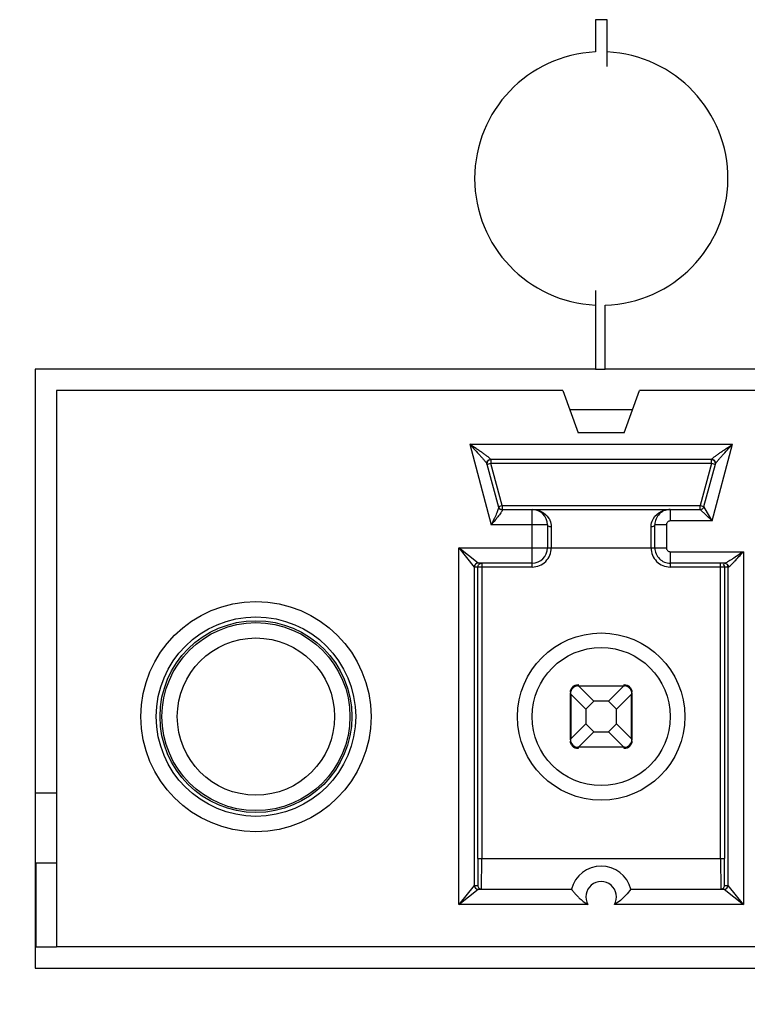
# Model space of a CAD drawing. Header units: inches. Extents: x 0 to 34, y 0 to 22.
# Tile 19 of 124: x 9.514 to 9.794, y 5.296 to 5.675. Entities that reach past the tile are written whole.
import ezdxf

# ---------------------------------------------------------------- set-up
doc = ezdxf.new("R2010")
doc.units = ezdxf.units.IN
doc.header["$LTSCALE"] = 1.87
doc.header["$MEASUREMENT"] = 0
doc.layers.get('0').update_dxf_attribs({"linetype": 'CONTINUOUS'})
for name, color, linetype in [('02___PRT_ALL_AXES', 7, 'CONTINUOUS'), ('DIMENSIONS', 7, 'CONTINUOUS'), ('ECAD_694225_01_79_SPSS16', 7, 'CONTINUOUS'), ('ECAD_733232_01_A0_43_SOT363_REV', 7, 'CONTINUOUS')]:
    doc.layers.add(name, color=color, linetype=linetype)
doc.styles.get("Standard").update_dxf_attribs({"font": 'txt', "width": 0.8})
doc.dimstyles.new('DIMSTYLE_2', dxfattribs={"dimtxt": 0.125, "dimasz": 0.18, "dimexe": 0.125, "dimexo": 0.0625, "dimgap": 0.09, "dimtad": 0, "dimtih": 1, "dimtoh": 1, "dimdec": 3, "dimlfac": 1.3333333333, "dimzin": 4, "dimdsep": 46, "dimtxsty": 'STANDARD', "dimblk": '_FILLED', "dimblk1": '_FILLED', "dimblk2": '_FILLED', "dimcen": 0.09, "dimadec": 0, "dimazin": 0, "dimtp": 0.001, "dimtm": 0.001, "dimtfac": 1, "dimtdec": 3, "dimtofl": 0, "dimtmove": 0, "dimatfit": 3, "dimldrblk": '_FILLED', "dimfxl": 1, "dimtolj": 1, "dimtzin": 4, "dimarcsym": 0})

# ---------------------------------------------------------------- blocks, each defined once
blk = doc.blocks.new('*D7')
at = {"layer": 'DIMENSIONS', "color": 2, "linetype": 'CONTINUOUS'}
blk.add_line((10.0188810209, 5.2472113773), (10.0188810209, 4.1817363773), dxfattribs=at)
at = {"layer": 'DIMENSIONS', "color": 2, "linetype": 'CONTINUOUS', "insert": (9.9563810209, 4.1192363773), "char_height": 0.125, "width": 1.425, "attachment_point": 3, "rotation": 90, "line_spacing_factor": 0.9}
blk.add_mtext('4.754{\\Ftxt.shx;\\W1.000000;\\H0.125000; }[120.74]', dxfattribs=at)
blk = doc.blocks.new('_FILLED')
at = {"color": 0, "linetype": 'BYBLOCK'}
blk.add_solid([(0, 0), (-1, 0.1736111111), (-1, -0.1736111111)], dxfattribs=at)

msp = doc.modelspace()

# ---------------------------------------------------------------- linework, layer by layer
at = {"color": 7, "linetype": 'CONTINUOUS'}
for p, q in [((9.7399374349, 5.674781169), (9.7354405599, 5.674781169)), ((9.7354405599, 5.674781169), (9.7354405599, 5.6624003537)), ((9.7399374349, 5.6567166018), (9.7399374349, 5.674781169)), ((9.7354457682, 5.5705228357), (9.7354457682, 5.5402801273)), ((9.7391999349, 5.5402801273), (9.7391999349, 5.5649003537)), ((9.7354457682, 5.5402861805), (9.5197353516, 5.5402861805)), ((9.7354457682, 5.5402801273), (9.7391999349, 5.5402801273)), ((9.8481978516, 5.5402861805), (9.7391999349, 5.5402861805)), ((9.7228618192, 5.5320361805), (9.5279853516, 5.5320361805)), ((9.5279853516, 5.5320361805), (9.5279853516, 5.3179613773)), ((9.7228618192, 5.5320361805), (9.7287727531, 5.515796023)), ((9.7464892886, 5.515796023), (9.7524002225, 5.5320361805)), ((10.5097766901, 5.5320361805), (9.7524002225, 5.5320361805)), ((9.7497134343, 5.5246542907), (9.7255486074, 5.5246542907)), ((9.7464892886, 5.515796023), (9.7287727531, 5.515796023)), ((9.6870488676, 5.5113669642), (9.7882133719, 5.5113669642)), ((9.6870488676, 5.5113669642), (9.6953563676, 5.4803629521)), ((9.7803012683, 5.4818393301), (9.7882133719, 5.5113669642)), ((9.6936746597, 5.5037520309), (9.6981061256, 5.487213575)), ((9.6951406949, 5.5039849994), (9.6937146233, 5.5036028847)), ((9.6951406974, 5.5054613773), (9.6951007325, 5.505580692)), ((9.7801213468, 5.5054613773), (9.6951406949, 5.5054613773)), ((9.6951406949, 5.5054613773), (9.6951406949, 5.5039849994)), ((9.7801213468, 5.5039849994), (9.6951406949, 5.5039849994)), ((9.699492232, 5.4877448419), (9.6951406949, 5.5039849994)), ((9.7801213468, 5.5039849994), (9.7757698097, 5.4877448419)), ((9.7771958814, 5.4873627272), (9.781587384, 5.5037520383)), ((9.7801213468, 5.5039849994), (9.7801213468, 5.5054613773)), ((9.7815474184, 5.5036028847), (9.7801213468, 5.5039849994)), ((9.7801613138, 5.5055806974), (9.7801213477, 5.5054613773)), ((9.6980661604, 5.4873627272), (9.699492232, 5.4877448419)), ((9.699492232, 5.4877448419), (9.7757698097, 5.4877448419)), ((9.699492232, 5.4877448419), (9.699492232, 5.486268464)), ((9.7757698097, 5.4877448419), (9.7771958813, 5.4873627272)), ((9.7757698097, 5.486268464), (9.7757698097, 5.4877448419)), ((9.6994922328, 5.486268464), (9.7757698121, 5.486268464)), ((9.6995321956, 5.4861491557), (9.6994922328, 5.486268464)), ((9.7110562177, 5.4641227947), (9.7110562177, 5.486268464)), ((9.764205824, 5.486268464), (9.764205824, 5.4818393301)), ((9.7757698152, 5.4862684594), (9.7803012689, 5.4818393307)), ((9.7803012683, 5.4818393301), (9.7771958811, 5.4873627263)), ((9.7169617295, 5.4803629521), (9.6953563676, 5.4803629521)), ((9.7169617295, 5.4803629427), (9.7169617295, 5.4715046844)), ((9.7627294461, 5.4803629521), (9.7583003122, 5.4803629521)), ((9.7583003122, 5.4715046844), (9.7583003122, 5.4803629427)), ((9.7627294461, 5.4803629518), (9.7627294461, 5.4715046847)), ((9.7803012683, 5.4818393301), (9.7642058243, 5.4818393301)), ((9.7184381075, 5.4795576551), (9.7184381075, 5.4715046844)), ((9.7568239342, 5.4715046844), (9.7568239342, 5.4795576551)), ((9.6829006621, 5.4715046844), (9.7627294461, 5.4715046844)), ((9.6829006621, 5.3342015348), (9.6829006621, 5.4715046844)), ((9.6902860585, 5.4655991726), (9.6829006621, 5.4715046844)), ((9.6829006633, 5.4715046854), (9.68880601, 5.464123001)), ((9.7642058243, 5.4700283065), (9.7923613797, 5.4700283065)), ((9.764205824, 5.4700283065), (9.764205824, 5.4641227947)), ((9.7923613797, 5.4700283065), (9.7923613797, 5.3342015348)), ((9.7110562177, 5.4655991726), (9.6902827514, 5.4655991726)), ((9.6916939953, 5.4655991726), (9.6916939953, 5.3519181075)), ((9.7851286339, 5.4655991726), (9.764205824, 5.4655991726)), ((9.7835680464, 5.3519181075), (9.7835680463, 5.4655991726)), ((9.784603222, 5.4651757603), (9.7849502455, 5.4646395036)), ((9.7110562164, 5.4641227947), (9.6888060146, 5.4641227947)), ((9.6888060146, 5.4641227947), (9.6888060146, 5.3415834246)), ((9.6902176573, 5.3519179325), (9.6902176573, 5.4641227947)), ((9.7865751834, 5.4641227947), (9.7642058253, 5.4641227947)), ((9.7849502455, 5.4646395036), (9.7850443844, 5.4641227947)), ((9.7850443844, 5.4641227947), (9.7850443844, 5.3519179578)), ((9.7864560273, 5.3415834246), (9.7864560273, 5.4641227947)), ((9.7258321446, 5.415398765), (9.725825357, 5.4155287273)), ((9.7286545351, 5.4183512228), (9.7287758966, 5.4183430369)), ((9.7287727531, 5.4188515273), (9.7287727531, 5.4183550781)), ((9.7287727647, 5.4183550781), (9.7464893, 5.4183550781)), ((9.7287758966, 5.4183430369), (9.7290253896, 5.4182260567)), ((9.7462366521, 5.4182260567), (9.7290253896, 5.4182260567)), ((9.73480188, 5.4124495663), (9.7290253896, 5.4182260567)), ((9.7462366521, 5.4182260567), (9.7404601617, 5.4124495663)), ((9.7462366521, 5.4182260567), (9.7464857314, 5.4183429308)), ((9.7464857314, 5.4183429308), (9.7466156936, 5.4183497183)), ((9.7464892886, 5.4183550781), (9.7464892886, 5.4188515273)), ((9.7494381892, 5.4155205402), (9.7494300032, 5.4153991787)), ((9.7258199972, 5.3976857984), (9.7258199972, 5.4154023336)), ((9.7259490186, 5.4151496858), (9.7258321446, 5.415398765)), ((9.7259490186, 5.4151496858), (9.731725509, 5.4093731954)), ((9.7259490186, 5.4151496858), (9.7259490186, 5.3979384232)), ((9.731725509, 5.4093731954), (9.73480188, 5.4124495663)), ((9.7404601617, 5.4124495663), (9.73480188, 5.4124495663)), ((9.7404601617, 5.4124495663), (9.7435365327, 5.4093731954)), ((9.7435365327, 5.4093731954), (9.7493130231, 5.4151496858)), ((9.7494300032, 5.4153991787), (9.7493130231, 5.4151496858)), ((9.7493130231, 5.3979384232), (9.7493130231, 5.4151496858)), ((9.7494420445, 5.4154023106), (9.7494420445, 5.3976857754)), ((9.731725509, 5.4093731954), (9.731725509, 5.4037149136)), ((9.7435365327, 5.4037149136), (9.7435365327, 5.4093731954)), ((9.731725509, 5.4037149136), (9.7259490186, 5.3979384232)), ((9.7290253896, 5.3948620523), (9.73480188, 5.4006385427)), ((9.73480188, 5.4006385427), (9.731725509, 5.4037149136)), ((9.73480188, 5.4006385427), (9.7404601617, 5.4006385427)), ((9.7435365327, 5.4037149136), (9.7404601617, 5.4006385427)), ((9.7404601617, 5.4006385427), (9.7462366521, 5.3948620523)), ((9.7493130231, 5.3979384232), (9.7435365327, 5.4037149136)), ((9.7258238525, 5.3975675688), (9.7258320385, 5.3976889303)), ((9.7258320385, 5.3976889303), (9.7259490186, 5.3979384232)), ((9.7493130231, 5.3979384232), (9.7494298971, 5.397689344)), ((9.7494298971, 5.397689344), (9.7494366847, 5.3975593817)), ((9.7287763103, 5.3947451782), (9.7286463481, 5.3947383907)), ((9.746489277, 5.3947330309), (9.7287727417, 5.3947330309)), ((9.7287727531, 5.3947330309), (9.7287727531, 5.3942365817)), ((9.7290253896, 5.3948620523), (9.7287763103, 5.3947451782)), ((9.7290253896, 5.3948620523), (9.7462366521, 5.3948620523)), ((9.7464861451, 5.3947450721), (9.7462366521, 5.3948620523)), ((9.7466075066, 5.3947368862), (9.7464861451, 5.3947450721)), ((9.7464892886, 5.3942365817), (9.7464892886, 5.3947330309)), ((9.6902176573, 5.3519179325), (9.6901416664, 5.3415834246)), ((9.6902176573, 5.3519180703), (9.7850443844, 5.3519180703)), ((9.6916180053, 5.3401070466), (9.6916939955, 5.3519181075)), ((9.7835680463, 5.3519181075), (9.7836440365, 5.3401070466)), ((9.7851203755, 5.3415834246), (9.7850443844, 5.3519179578)), ((9.6829006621, 5.3342015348), (9.6902860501, 5.3401070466)), ((9.68880601, 5.3415832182), (9.6829006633, 5.3342015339)), ((9.6888060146, 5.3415834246), (9.6901416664, 5.3415834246)), ((9.6902827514, 5.3401070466), (9.7261950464, 5.3401070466)), ((9.7490669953, 5.3401070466), (9.7849792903, 5.3401070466)), ((9.7849759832, 5.3401070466), (9.7923613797, 5.3342015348)), ((9.7851203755, 5.3415834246), (9.7864560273, 5.3415834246)), ((9.7923613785, 5.3342015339), (9.7864560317, 5.3415832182)), ((9.7325166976, 5.3342015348), (9.6829006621, 5.3342015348)), ((9.7923613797, 5.3342015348), (9.7427453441, 5.3342015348)), ((10.5097766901, 5.3179613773), (9.5279853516, 5.3179613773))]:
    msp.add_line(p, q, dxfattribs=at)
for centre, radius in [((9.6047570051, 5.4065440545), 0.0442913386), ((9.6047570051, 5.4065440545), 0.0383858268), ((9.6047570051, 5.4065440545), 0.0369094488), ((9.6047570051, 5.4065440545), 0.0361712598), ((9.7376310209, 5.4065440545), 0.0321850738), ((9.6047570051, 5.4065440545), 0.030265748), ((9.7376310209, 5.4065440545), 0.0265748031)]:
    msp.add_circle(centre, radius, dxfattribs=at)
for centre, radius, start, end in [((9.6951406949, 5.5039849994), 0.001476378, 90, 195.0000000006), ((9.7801213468, 5.5039849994), 0.001476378, 345.000000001, 90), ((9.699492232, 5.4877448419), 0.001476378, 203.2656830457, 270), ((9.7110562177, 5.4803629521), 0.0059055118, 0, 90), ((9.764205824, 5.4803629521), 0.0059055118, 89.9988714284, 180.0000000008), ((9.7757698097, 5.4877448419), 0.001476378, 270, 345.0000019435), ((9.764205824, 5.4803629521), 0.0014763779, 89.9999885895, 180.0000114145), ((9.7110562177, 5.4715046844), 0.0073818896, 269.9999900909, 360), ((9.7110562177, 5.4715046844), 0.0059055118, 270, 360), ((9.764205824, 5.4715046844), 0.0073818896, 180, 270.0000099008), ((9.764205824, 5.4715046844), 0.0059055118, 179.9999999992, 270.0000000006), ((9.764205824, 5.4715046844), 0.0014763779, 179.9999885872, 270.0000114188), ((9.6902824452, 5.4641228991), 0.0014764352, 90.0005092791, 179.9885669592), ((9.7849801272, 5.4641232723), 0.0014759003, 359.9814561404, 90.0169908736), ((9.7287727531, 5.4154023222), 0.0029527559, 90, 179.9997786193), ((9.7464892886, 5.4154023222), 0.0029527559, 0, 89.9997786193), ((9.7287727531, 5.3976857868), 0.0029527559, 180, 269.9997786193), ((9.7464892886, 5.3976857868), 0.0029527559, 270, 359.9997786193), ((9.7376310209, 5.3371542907), 0.0118110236, 14.4775121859, 165.5224878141), ((9.6902824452, 5.3415833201), 0.0014764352, 180.0114326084, 269.9994910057), ((9.6916175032, 5.3415828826), 0.001475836, 179.9789584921, 270.0194926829), ((9.7376310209, 5.3371542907), 0.0059054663, 329.9999999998, 210.0000000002), ((9.7836445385, 5.3415828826), 0.0014758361, 269.9805084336, 0.0210404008), ((9.7849795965, 5.3415833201), 0.0014764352, 270.0005093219, 359.9885669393)]:
    msp.add_arc(centre, radius, start, end, dxfattribs=at)
for points, knots in [([(9.6951007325, 5.505580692), (9.6950766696, 5.505652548), (9.6949402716, 5.5058070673), (9.6945516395, 5.5061704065), (9.6938536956, 5.5067020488), (9.6928870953, 5.507401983), (9.6918006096, 5.5081578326), (9.6906523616, 5.5089430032), (9.6890632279, 5.510017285), (9.6878573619, 5.5108252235), (9.6870488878, 5.5113668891)], [0, 0, 0, 0, 0.0228802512, 0.0598714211, 0.1623218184, 0.2861040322, 0.4208511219, 0.561727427, 0.7061675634, 1, 1, 1, 1]), ([(9.6870488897, 5.5113668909), (9.6877202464, 5.5106406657), (9.6890420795, 5.5092103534), (9.6906642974, 5.5074393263), (9.6918774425, 5.5060787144), (9.6926773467, 5.5051643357), (9.6932651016, 5.5044094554), (9.6936199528, 5.5039562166), (9.6936746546, 5.5037520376)], [0, 0, 0, 0, 0.293538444, 0.5781324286, 0.7125074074, 0.8351361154, 0.9372619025, 1, 1, 1, 1]), ([(9.7801613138, 5.5055806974), (9.7801853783, 5.5056525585), (9.780321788, 5.5058070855), (9.7807104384, 5.5061704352), (9.7814084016, 5.5067020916), (9.7823750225, 5.5074020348), (9.783461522, 5.5081579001), (9.7846097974, 5.5089430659), (9.7861989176, 5.5100174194), (9.7874049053, 5.510825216), (9.788213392, 5.5113668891)], [0, 0, 0, 0, 0.0228814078, 0.0598740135, 0.1623251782, 0.2861072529, 0.4208534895, 0.5617292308, 0.7061687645, 1, 1, 1, 1]), ([(9.781587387, 5.5037520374), (9.7816420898, 5.5039562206), (9.7819969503, 5.504409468), (9.7825847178, 5.5051643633), (9.7833846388, 5.5060787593), (9.7845978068, 5.5074393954), (9.7862200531, 5.5092104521), (9.7875419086, 5.5106407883), (9.7882132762, 5.5113670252)], [0, 0, 0, 0, 0.0627382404, 0.1648643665, 0.2874933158, 0.4218683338, 0.7064621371, 1, 1, 1, 1]), ([(9.6936746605, 5.5037520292), (9.6935641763, 5.50416436), (9.6937609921, 5.5051528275), (9.694667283, 5.5055760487), (9.6951007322, 5.5055806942)], [0, 0, 0, 0, 0.4961656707, 1, 1, 1, 1]), ([(9.7815873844, 5.5037520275), (9.7816977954, 5.5041640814), (9.781501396, 5.5051524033), (9.7805950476, 5.5055760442), (9.78016131, 5.5055806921)], [0, 0, 0, 0, 0.4958316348, 1, 1, 1, 1]), ([(9.698106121, 5.4872135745), (9.6981417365, 5.4870806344), (9.6980839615, 5.4867149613), (9.6979062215, 5.4861140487), (9.697611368, 5.4853424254), (9.697092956, 5.4841129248), (9.696331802, 5.4824390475), (9.6956885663, 5.4810709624), (9.6953563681, 5.4803629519)], [0, 0, 0, 0, 0.0556761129, 0.143275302, 0.2565677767, 0.3883213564, 0.6836211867, 1, 1, 1, 1]), ([(9.6995321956, 5.4861491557), (9.6995689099, 5.4860395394), (9.6994477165, 5.4857080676), (9.6991636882, 5.4852155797), (9.6987075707, 5.4845581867), (9.6979223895, 5.4835161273), (9.6967895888, 5.4821056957), (9.6958448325, 5.4809566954), (9.6953563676, 5.4803629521)], [0, 0, 0, 0, 0.0482713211, 0.1325773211, 0.2456524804, 0.3785674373, 0.6789540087, 1, 1, 1, 1]), ([(9.6981061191, 5.4872135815), (9.6981867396, 5.4869126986), (9.6985680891, 5.4863473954), (9.6992166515, 5.4861457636), (9.6995321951, 5.4861491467)], [0, 0, 0, 0, 0.4967586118, 1, 1, 1, 1]), ([(9.7110562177, 5.486268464), (9.7122635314, 5.4862684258), (9.7148026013, 5.4857082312), (9.7168027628, 5.4839564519), (9.7174870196, 5.4828526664)], [0, 0, 0, 0, 0.4817719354, 1, 1, 1, 1]), ([(9.7577755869, 5.4828535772), (9.7584599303, 5.4839571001), (9.7604600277, 5.4857084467), (9.7629988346, 5.4862684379), (9.7642060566, 5.486268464)], [0, 0, 0, 0, 0.5182129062, 1, 1, 1, 1]), ([(9.7184381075, 5.479557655), (9.7182547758, 5.4795576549), (9.717712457, 5.4796028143), (9.7169617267, 5.4799658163), (9.7169617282, 5.480362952)], [0, 0, 0, 0, 0.3158346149, 1, 1, 1, 1]), ([(9.7174870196, 5.4828526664), (9.7176294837, 5.4826228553), (9.7181762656, 5.4816092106), (9.7184380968, 5.4804383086), (9.7184381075, 5.4795576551)], [0, 0, 0, 0, 0.2349066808, 1, 1, 1, 1]), ([(9.7568239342, 5.4795576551), (9.756823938, 5.4798676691), (9.7569106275, 5.4810195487), (9.7573316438, 5.4821377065), (9.7577755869, 5.4828535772)], [0, 0, 0, 0, 0.2690239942, 1, 1, 1, 1]), ([(9.7583003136, 5.4803629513), (9.7583003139, 5.4802569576), (9.7581548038, 5.4799331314), (9.7575942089, 5.4796307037), (9.7570978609, 5.4795576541), (9.7568239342, 5.4795576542)], [0, 0, 0, 0, 0.17581429, 0.5456312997, 1, 1, 1, 1]), ([(9.7923613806, 5.470028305), (9.7916427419, 5.4695462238), (9.7902384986, 5.468604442), (9.7885099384, 5.467463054), (9.7872106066, 5.4666405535), (9.7863682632, 5.4661305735), (9.7856995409, 5.4657832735), (9.7852916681, 5.4655991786), (9.7851286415, 5.4655991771)], [0, 0, 0, 0, 0.3053246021, 0.596680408, 0.7304463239, 0.8485359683, 0.9424792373, 1, 1, 1, 1]), ([(9.7865751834, 5.4641227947), (9.7867187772, 5.4641227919), (9.7870629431, 5.4643992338), (9.7875961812, 5.4648569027), (9.7882751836, 5.4655489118), (9.789314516, 5.4666440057), (9.7906846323, 5.4681544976), (9.7917939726, 5.4693938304), (9.7923613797, 5.4700283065)], [0, 0, 0, 0, 0.0519200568, 0.1446429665, 0.2636420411, 0.3983097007, 0.6922330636, 1, 1, 1, 1]), ([(9.7851286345, 5.4655991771), (9.7854988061, 5.4655991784), (9.7862737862, 5.4652768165), (9.7865751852, 5.464498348), (9.7865751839, 5.4641227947)], [0, 0, 0, 0, 0.4963916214, 1, 1, 1, 1]), ([(9.7258199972, 5.4159980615), (9.7258199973, 5.416369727), (9.7259754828, 5.4171250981), (9.7266366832, 5.4180732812), (9.7276174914, 5.4187048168), (9.7283891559, 5.4188515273), (9.7287727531, 5.4188515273)], [0, 0, 0, 0, 0.2460684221, 0.4944159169, 0.7460319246, 1, 1, 1, 1]), ([(9.725825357, 5.4155287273), (9.7258250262, 5.4155329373), (9.7258245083, 5.4155415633), (9.7258245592, 5.4155502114), (9.7258247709, 5.4155546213)], [0, 0, 0, 0, 0.4888888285, 1, 1, 1, 1]), ([(9.7464892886, 5.4188515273), (9.7468728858, 5.4188515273), (9.7476445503, 5.4187048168), (9.7486253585, 5.4180732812), (9.7492865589, 5.4171250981), (9.7494420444, 5.416369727), (9.7494420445, 5.4159980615)], [0, 0, 0, 0, 0.2539680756, 0.5055840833, 0.7539315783, 1, 1, 1, 1]), ([(9.7466156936, 5.4183497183), (9.7466199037, 5.4183500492), (9.7466285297, 5.4183505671), (9.7466371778, 5.4183505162), (9.7466415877, 5.4183503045)], [0, 0, 0, 0, 0.4888888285, 1, 1, 1, 1]), ([(9.7287727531, 5.3942365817), (9.7283891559, 5.3942365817), (9.7276174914, 5.3943832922), (9.7266366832, 5.3950148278), (9.7259754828, 5.3959630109), (9.7258199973, 5.396718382), (9.7258199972, 5.3970900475)], [0, 0, 0, 0, 0.2539680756, 0.5055840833, 0.7539315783, 1, 1, 1, 1]), ([(9.7494420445, 5.3970900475), (9.7494420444, 5.396718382), (9.7492865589, 5.3959630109), (9.7486253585, 5.3950148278), (9.7476445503, 5.3943832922), (9.7468728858, 5.3942365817), (9.7464892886, 5.3942365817)], [0, 0, 0, 0, 0.2460684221, 0.4944159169, 0.7460319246, 1, 1, 1, 1]), ([(9.7494366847, 5.3975593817), (9.7494370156, 5.3975551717), (9.7494375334, 5.3975465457), (9.7494374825, 5.3975378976), (9.7494372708, 5.3975334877)], [0, 0, 0, 0, 0.4888888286, 1, 1, 1, 1]), ([(9.7286463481, 5.3947383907), (9.728642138, 5.3947380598), (9.728633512, 5.3947375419), (9.7286248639, 5.3947375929), (9.728620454, 5.3947378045)], [0, 0, 0, 0, 0.4888888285, 1, 1, 1, 1]), ([(9.7261950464, 5.3401070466), (9.7262141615, 5.3401070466), (9.7262426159, 5.3400108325), (9.726362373, 5.3399137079), (9.7265209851, 5.3396821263), (9.7267534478, 5.3394059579), (9.7270358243, 5.3390585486), (9.7275036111, 5.3385089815), (9.7281823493, 5.3377500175), (9.7291047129, 5.3368102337), (9.7305023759, 5.3355411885), (9.731676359, 5.3346867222), (9.7325166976, 5.3342015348)], [0, 0, 0, 0, 0.0065916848, 0.0260717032, 0.0576148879, 0.100007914, 0.1518161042, 0.2115344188, 0.3490586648, 0.5027464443, 0.6653827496, 1, 1, 1, 1]), ([(9.7490669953, 5.3401070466), (9.7484505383, 5.3393187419), (9.746586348, 5.3370818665), (9.7443754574, 5.3351427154), (9.7427453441, 5.3342015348)], [0, 0, 0, 0, 0.349621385, 1, 1, 1, 1])]:
    msp.add_open_spline(points, degree=3, knots=knots, dxfattribs=at)
for points in [[(9.6902176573, 5.4641227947), (9.6902176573, 5.464499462), (9.6903835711, 5.4649005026), (9.6906499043, 5.4651668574)], [(9.6906499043, 5.4651668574), (9.6909162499, 5.4654332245), (9.6913173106, 5.4655991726), (9.6916939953, 5.4655991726)]]:
    msp.add_open_spline(points, degree=3, dxfattribs=at)
at = {"layer": '02___PRT_ALL_AXES', "color": 7, "linetype": 'CONTINUOUS'}
for p, q in [((9.5197353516, 5.5402861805), (9.5197353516, 5.3097113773)), ((9.5197353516, 5.3179613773), (9.5279853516, 5.3179613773)), ((9.5197353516, 5.3097113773), (10.5180266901, 5.3097113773))]:
    msp.add_line(p, q, dxfattribs=at)
for start, end in [(92.6416636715, 267.3644450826), (271.7804116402, 87.3539399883)]:
    msp.add_arc((9.7376871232, 5.6136503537), 0.04875, start, end, dxfattribs=at)
at = {"layer": 'ECAD_694225_01_79_SPSS16', "color": 7, "linetype": 'CONTINUOUS'}
msp.add_line((9.5200542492, 5.3772113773), (9.5279853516, 5.3772113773), dxfattribs=at)
at = {"layer": 'ECAD_733232_01_A0_43_SOT363_REV', "color": 7, "linetype": 'CONTINUOUS'}
for p, q in [((9.5201103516, 5.3502113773), (9.5279853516, 5.3502113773)), ((9.5201103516, 5.3179613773), (9.5201103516, 5.3502113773))]:
    msp.add_line(p, q, dxfattribs=at)

# ---------------------------------------------------------------- dimensions: what is measured, and where the dimension line sits
at = {"layer": 'DIMENSIONS', "color": 2, "linetype": 'CONTINUOUS'}
dim = msp.add_ordinate_dim(feature_location=(10.0188810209, 5.2472113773), offset=(0, -1.0654750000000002), dtype=1, origin=(6.4537353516, 5.3097113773), dimstyle='DIMSTYLE_2', override={"dimtad": 1, "dimtih": 0, "dimtoh": 0}, dxfattribs=at)
dim.commit()
dim.dimension.update_dxf_attribs({"geometry": '*D7', "text_midpoint": (10.0188810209, 3.4067363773)})

doc.saveas('drawing.dxf')
